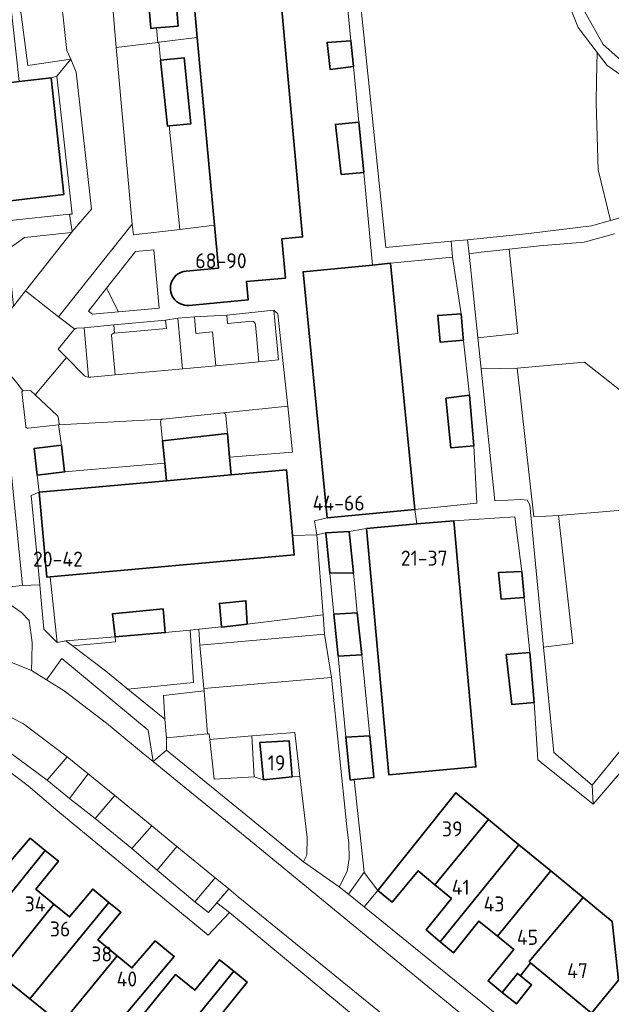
# Model space of a CAD drawing. Header units: metres. Extents: x 245598 to 248629, y 478632 to 481821.
# Tile 95 of 122: x 247799 to 247870, y 479626 to 479744. Entities that reach past the tile are written whole.
import ezdxf
from ezdxf.enums import TextEntityAlignment as Align

# ---------------------------------------------------------------- set-up
doc = ezdxf.new("R2010")
doc.units = ezdxf.units.M
for name, color, linetype, lineweight in [('B-XX-GR-GROENVOORZIENING-GV', 80, 'Continuous', 18), ('B-XX-OG-BEBOUWING-GV', 7, 'Continuous', 35), ('B-XX-OG-BEBOUWING-T18', 10, 'Continuous', 18), ('B-XX-OG-BEBOUWING_LOODS-GV', 7, 'Continuous', 35), ('B-XX-OG-TERREIN_ERF-GV', 7, 'Continuous', 18), ('B-XX-OG-TERREIN_ONBEGROEID-GV', 7, 'Continuous', 18), ('B-XX-VH-VERHARDING_GESLOTEN-GV', 252, 'Continuous', 18), ('B-XX-VH-VERHARDING_OPEN-GV', 252, 'Continuous', 18)]:
    doc.layers.add(name, color=color, linetype=linetype, lineweight=lineweight)
doc.styles.add('NLCS-ISO-M-T18', font='NLCS-ISO.ttf', dxfattribs={"height": 1.8})

msp = doc.modelspace()

# ---------------------------------------------------------------- linework, layer by layer
at = {"layer": 'B-XX-GR-GROENVOORZIENING-GV'}
for points in [[(247813.94, 479747.74), (247811.11, 479747.43), (247811.079, 479747.784), (247810.66, 479752.6), (247810.482, 479752.57), (247808.49, 479752.23), (247808.528, 479751.86), (247809.01, 479747.16), (247809.16, 479745.66), (247809.94, 479745.4), (247810.34, 479744.96), (247810.725, 479740.699), (247815.713, 479741.298), (247815.562, 479743.03), (247814.87, 479742.973), (247814.592, 479746.357), (247814.1, 479746.36)], [(247868.38, 479740.09), (247868.3, 479736.76), (247868.24, 479734.04), (247868.5, 479726), (247869.95, 479719.95), (247871.3, 479720.34), (247874.46, 479721.86), (247877.56, 479722.86), (247880.24, 479723.3), (247882.74, 479723.5), (247886.1, 479723.44), (247888.16, 479723.4), (247889.04, 479723.74), (247888.84, 479724.56), (247888.3, 479725.86), (247886.74, 479726.94), (247881.56, 479730.14), (247875.44, 479734.06), (247873.8, 479735.6), (247869.56, 479738.54)], [(247797.36, 479722.2), (247797.637, 479719.918), (247805.14, 479720.7), (247805.46, 479720.7), (247803.6, 479737.26), (247802.911, 479737.05), (247804.44, 479723.06)], [(247799.85, 479711.51), (247805.35, 479718.5), (247799.74, 479717.9), (247797.74, 479716.46), (247798.411, 479709.683)], [(247815.875, 479709.44), (247815.234, 479716.411), (247813.043, 479716.21), (247809.567, 479711.832), (247811.012, 479708.993)], [(247854.06, 479705.893), (247858.835, 479706.396), (247858.859, 479706.399), (247857.797, 479716.514), (247854.46, 479716.16), (247853.01, 479715.95)], [(247809.567, 479711.832), (247807.385, 479709.084), (247807.863, 479708.704), (247811.012, 479708.993)], [(247818.107, 479708.214), (247818.663, 479702.165), (247821.839, 479702.457), (247822.646, 479702.531), (247822.273, 479706.588), (247820.281, 479706.405), (247820.098, 479708.397)], [(247858.765, 479702.24), (247854.451, 479702.144), (247856.1, 479686.34), (247859.2, 479686.5), (247859.96, 479686.4), (247860.3, 479685.86), (247861.943, 479668.797), (247865.428, 479669.222), (247863.708, 479684.592), (247860.77, 479684.433)], [(247795.964, 479693.767), (247797.022, 479683.564), (247797.874, 479676.159), (247797.937, 479676.008), (247799.5, 479676.2), (247797.74, 479693.9)], [(247803.66, 479669.34), (247802.811, 479677.227), (247802.403, 479677.191), (247801.492, 479687.38), (247800.54, 479686.96), (247801.548, 479676.28), (247801.64, 479675.3), (247802.04, 479670.96), (247802.6, 479670.4)], [(247792.606, 479668.53), (247795.16, 479668.14), (247800.55, 479666), (247800.55, 479666.01), (247800.6, 479667.36), (247800.64, 479669.34), (247800.3, 479672), (247799.36, 479672.96), (247797.94, 479673.96), (247794.727, 479673.671)], [(247835.7, 479670.36), (247835.51, 479672.68), (247826.4, 479671.56), (247823.34, 479671.2), (247823.34, 479671.21), (247820.638, 479670.941), (247820.76, 479669.04)], [(247810.6, 479670.038), (247810.643, 479669.418), (247805.469, 479668.956), (247809.44, 479665.94), (247812.118, 479663.766), (247819.986, 479664.543), (247819.597, 479670.838), (247816.6, 479670.54)], [(247815.15, 479655.08), (247814.56, 479658.84), (247804.2, 479667.44), (247802.384, 479664.872), (247804.5, 479663.56), (247809.56, 479659.66), (247813.96, 479656.04)], [(247789.14, 479662.96), (247789.24, 479660.5), (247792.1, 479660.46), (247802.44, 479652.86), (247804.86, 479655.65), (247799.6, 479659.6), (247795.36, 479661.76), (247790.36, 479662.9)], [(247816.75, 479657.91), (247816.76, 479656.44), (247833.16, 479643.04), (247833.56, 479643.86), (247833.6, 479645.96), (247832.743, 479653.34), (247831.8, 479653.24), (247828.36, 479652.9), (247827.26, 479653.26), (247822.46, 479652.96), (247821.935, 479657.724), (247821.86, 479658.4), (247821.642, 479658.379)], [(247807.361, 479653.602), (247805.143, 479650.638), (247808.2, 479648.24), (247810.55, 479650.99)], [(247814.99, 479647.35), (247812.6, 479644.64), (247815.633, 479642.046), (247817.99, 479644.9)], [(247822.59, 479641.13), (247820.142, 479638.259), (247821.8, 479636.96), (247822.781, 479638.12), (247824.2, 479639.8)]]:
    msp.add_lwpolyline(points, close=True, dxfattribs=at)
for points in [[(247839.7, 479748.74), (247843.04, 479716.7), (247850.849, 479717.449), (247852.84, 479717.64), (247852.84, 479717.63), (247860.16, 479718.4), (247867.7, 479719.3), (247869.95, 479719.95), (247868.5, 479726), (247868.24, 479734.04), (247868.3, 479736.76), (247868.38, 479740.09), (247866.1, 479743.06), (247864.16, 479747.9)], [(247866.9, 479744.96), (247869.1, 479741.04), (247873.64, 479737)], [(247870.44, 479718.34), (247866.8, 479717.36), (247861.44, 479716.9), (247857.797, 479716.514), (247858.859, 479706.399), (247858.835, 479706.396), (247854.06, 479705.893), (247854.451, 479702.144), (247858.765, 479702.24), (247866.837, 479702.942), (247874.034, 479697.3)], [(247827.415, 479707.421), (247827.82, 479703.006), (247830.179, 479703.223), (247829.63, 479709.198), (247823.962, 479708.601), (247824.054, 479707.605), (247827.001, 479707.876)], [(247805.773, 479706.917), (247805.649, 479706.846), (247803.76, 479704.524), (247804.763, 479703.497), (247806.789, 479701.422)], [(247807.412, 479701.154), (247806.868, 479707.087), (247806.012, 479707.028)], [(247810.505, 479706.437), (247810.43, 479707.414), (247806.868, 479707.087), (247807.412, 479701.154)], [(247807.695, 479701.157), (247810.586, 479701.423), (247810.146, 479706.21)], [(247800.333, 479699.596), (247799.528, 479699.505)], [(247799.417, 479699.397), (247799.885, 479695.265)], [(247803.662, 479696.568), (247801.015, 479699.032), (247800.48, 479699.529)], [(247803.875, 479695.581), (247803.784, 479696.386)], [(247816.046, 479695.87), (247816.26, 479693.53), (247816.28, 479693.532), (247824.01, 479694.4), (247824.06, 479694.4), (247823.843, 479696.566)], [(247823.595, 479696.871), (247816.289, 479696.139)], [(247800.166, 479695.049), (247803.787, 479695.459)], [(247874.733, 479685.481), (247863.708, 479684.592), (247865.428, 479669.222), (247861.943, 479668.797), (247863.16, 479656.16), (247867.76, 479652.24), (247879.26, 479666.36)]]:
    msp.add_lwpolyline(points, dxfattribs=at)
for points in [[(247827.001, 479707.876, -0.3851524), (247827.415, 479707.421)], [(247806.012, 479707.028, 0.0224984), (247805.773, 479706.917)], [(247810.146, 479706.21, -0.2657954), (247810.505, 479706.437)], [(247806.789, 479701.422, 0.1481343), (247807.412, 479701.154)], [(247807.412, 479701.154, 0.0598966), (247807.695, 479701.157)], [(247800.48, 479699.529, 0.1261568), (247800.333, 479699.596)], [(247799.528, 479699.505, 0.1418993), (247799.417, 479699.397)], [(247803.784, 479696.386, 0.0329112), (247803.662, 479696.568)], [(247816.289, 479696.139, 0.3627786), (247816.046, 479695.87)], [(247823.843, 479696.566, 0.3409653), (247823.595, 479696.871)], [(247799.885, 479695.265, 0.4916926), (247800.166, 479695.049)], [(247803.787, 479695.459, 0.3695021), (247803.875, 479695.581)]]:
    msp.add_lwpolyline(points, format="xyb", dxfattribs=at)
at = {"layer": 'B-XX-OG-BEBOUWING-GV'}
for points in [[(247819.464, 479709.77), (247826.535, 479710.42), (247826.334, 479712.611), (247831.014, 479713.041), (247830.582, 479717.746), (247833.054, 479717.973), (247830.312, 479747.872), (247826.116, 479747.486), (247819.972, 479746.922), (247820.436, 479741.864), (247822.499, 479719.374)], [(247822.499, 479719.374), (247822.972, 479714.22), (247819.089, 479713.863)]]:
    msp.add_lwpolyline(points, dxfattribs=at)
for points in [[(247815.562, 479743.03), (247818.142, 479743.242), (247817.864, 479746.626), (247814.592, 479746.357), (247814.87, 479742.973)], [(247839.14, 479738.4), (247838.84, 479741.5), (247836, 479741.3), (247836.38, 479738.03)], [(247817.06, 479731.29), (247819.68, 479731.55), (247818.88, 479739.44), (247816.04, 479739.16), (247816.86, 479731.26)], [(247802.911, 479737.05), (247802.91, 479737.06), (247799.11, 479736.6), (247789.2, 479735.4), (247789.556, 479732.248), (247789.975, 479732.289), (247790.311, 479728.861), (247796.54, 479729.7), (247797.36, 479722.2), (247804.44, 479723.06)], [(247837.68, 479725.45), (247840.4, 479725.7), (247839.8, 479731.74), (247837, 479731.46)], [(247836.016, 479684.278), (247846.504, 479685.307), (247843.609, 479714.817), (247841.443, 479714.604), (247833.121, 479713.787)], [(247852.06, 479708.76), (247849.26, 479708.56), (247849.55, 479705.34), (247852.34, 479705.6), (247852.31, 479705.89)], [(247853.06, 479699), (247850.24, 479698.64), (247850.81, 479692.7), (247853.6, 479692.94)], [(247801.265, 479689.422), (247804.534, 479689.795), (247804.169, 479692.986), (247800.903, 479692.616)], [(247824.489, 479689.436), (247816.758, 479688.745), (247801.492, 479687.38), (247802.403, 479677.191), (247802.811, 479677.227), (247832.059, 479679.842), (247831.849, 479682.193), (247831.149, 479690.031)], [(247846.749, 479683.555), (247840.737, 479683.013), (247843.393, 479653.493), (247853.823, 479654.431), (247851.167, 479683.953)], [(247838.64, 479682.66), (247835.84, 479682.5), (247836.34, 479677.66), (247839.16, 479677.7)], [(247859.34, 479677.86), (247856.54, 479677.74), (247856.85, 479674.56), (247859.6, 479674.74), (247859.6, 479674.8)], [(247823.34, 479671.21), (247823.34, 479671.2), (247826.4, 479671.56), (247826.26, 479674.35), (247823.1, 479674.04)], [(247810.6, 479670.038), (247816.6, 479670.54), (247816.34, 479673.38), (247810.26, 479672.8)], [(247837.34, 479667.7), (247840.14, 479667.86), (247839.6, 479672.9), (247836.8, 479672.74)], [(247860.8, 479662.16), (247860.3, 479668.14), (247857.46, 479667.9), (247858.14, 479661.9)], [(247828.36, 479652.9), (247831.8, 479653.24), (247831.46, 479657.55), (247827.94, 479657.34)], [(247841.1, 479658.16), (247838.24, 479658), (247838.76, 479652.86), (247839.23, 479652.91), (247841.61, 479653.18)], [(247848.92, 479640.305), (247855.319, 479648.123), (247851.417, 479651.339), (247842.088, 479639.621), (247843.796, 479638.221), (247846.89, 479641.979)], [(247855.319, 479648.123), (247848.92, 479640.305), (247850.898, 479638.674), (247847.857, 479634.9), (247849.561, 479633.474), (247858.989, 479645.099)], [(247792.885, 479646.471), (247791.184, 479641.093), (247792.282, 479640.071), (247788.77, 479635.951), (247792.785, 479632.718), (247802.208, 479644.42), (247800.415, 479645.889), (247797.612, 479642.614)], [(247796.567, 479629.673), (247803.264, 479637.99), (247801.098, 479639.779), (247803.794, 479643.121), (247802.208, 479644.42), (247792.785, 479632.718)], [(247856.437, 479634.126), (247862.791, 479641.966), (247858.989, 479645.099), (247849.561, 479633.474), (247851.146, 479632.148), (247854.187, 479635.958)], [(247862.791, 479641.966), (247856.437, 479634.126), (247858.392, 479632.534), (247855.298, 479628.776), (247856.984, 479627.394), (247858.812, 479629.68), (247859.159, 479629.399), (247860.386, 479630.962), (247860.232, 479631.09), (247866.677, 479638.763)], [(247803.264, 479637.99), (247796.567, 479629.673), (247800.35, 479626.626), (247809.844, 479638.181), (247807.908, 479639.785), (247805.142, 479636.44)], [(247809.844, 479638.181), (247800.35, 479626.626), (247804.124, 479623.588), (247810.855, 479631.776), (247808.538, 479633.691), (247811.27, 479636.999)], [(247870.899, 479628.861), (247870.161, 479635.891), (247866.677, 479638.763), (247860.232, 479631.09), (247860.386, 479630.962), (247867.666, 479624.924)], [(247804.124, 479623.588), (247808.137, 479620.356), (247817.668, 479631.705), (247815.404, 479633.573), (247812.6, 479630.334), (247810.855, 479631.776)], [(247824.807, 479629.933), (247823.098, 479631.319), (247820.134, 479627.661), (247817.816, 479629.541), (247811.351, 479621.568), (247815.344, 479618.331)], [(247819.208, 479615.198), (247825.563, 479623.249), (247823.456, 479624.957), (247826.426, 479628.62), (247824.807, 479629.933), (247815.344, 479618.331)], [(247856.984, 479627.394), (247858.675, 479626.009), (247860.507, 479628.309), (247859.159, 479629.399), (247858.812, 479629.68)]]:
    msp.add_lwpolyline(points, close=True, dxfattribs=at)
msp.add_lwpolyline([(247819.089, 479713.863, 1.0069625), (247819.464, 479709.77)], format="xyb", dxfattribs=at)
at = {"layer": 'B-XX-OG-BEBOUWING_LOODS-GV'}
msp.add_lwpolyline([(247816.28, 479693.532), (247816.26, 479693.53), (247816.539, 479690.846), (247816.758, 479688.745), (247824.489, 479689.436), (247824.306, 479691.554), (247824.06, 479694.4), (247824.01, 479694.4)], close=True, dxfattribs=at)
at = {"layer": 'B-XX-OG-TERREIN_ERF-GV'}
for points in [[(247820.436, 479741.864), (247819.972, 479746.922), (247817.864, 479746.626), (247818.142, 479743.242), (247815.562, 479743.03), (247815.713, 479741.298), (247815.816, 479741.31)], [(247822.499, 479719.374), (247820.436, 479741.864), (247815.816, 479741.31), (247816.04, 479739.16), (247818.88, 479739.44), (247819.68, 479731.55), (247817.06, 479731.29), (247818.34, 479718.86)], [(247852.31, 479705.89), (247852.34, 479705.6), (247849.55, 479705.34), (247849.26, 479708.56), (247852.06, 479708.76), (247851.04, 479715.54), (247843.609, 479714.817), (247846.504, 479685.307), (247853.96, 479686.06), (247853.6, 479692.94), (247850.81, 479692.7), (247850.24, 479698.64), (247853.06, 479699)], [(247801.265, 479689.422), (247801.492, 479687.38), (247816.758, 479688.745), (247816.539, 479690.846), (247804.534, 479689.795)], [(247816.6, 479670.54), (247819.597, 479670.838), (247820.638, 479670.941), (247823.34, 479671.21), (247823.1, 479674.04), (247826.26, 479674.35), (247826.4, 479671.56), (247835.51, 479672.68), (247834.76, 479682.26), (247831.849, 479682.193), (247832.059, 479679.842), (247802.811, 479677.227), (247803.66, 479669.34), (247804.7, 479669.54), (247810.6, 479670.038), (247810.26, 479672.8), (247816.34, 479673.38)]]:
    msp.add_lwpolyline(points, close=True, dxfattribs=at)
for points in [[(247878.46, 479662.33), (247867.9, 479649.96), (247861.65, 479654.98), (247861.58, 479655.03), (247861.24, 479655.3), (247860.8, 479662.16), (247858.14, 479661.9), (247857.46, 479667.9), (247860.3, 479668.14), (247859.6, 479674.74), (247856.85, 479674.56), (247856.54, 479677.74), (247859.34, 479677.86), (247858.5, 479684.4), (247851.167, 479683.953), (247853.823, 479654.431), (247843.393, 479653.493), (247840.737, 479683.013), (247838.64, 479682.66), (247839.16, 479677.7), (247839.6, 479672.9), (247840.14, 479667.86), (247841.1, 479658.16), (247841.61, 479653.18), (247839.23, 479652.91), (247840.439, 479641.802), (247840.45, 479641.76), (247842.088, 479639.621), (247851.417, 479651.339), (247855.319, 479648.123), (247858.989, 479645.099), (247862.791, 479641.966), (247866.677, 479638.763), (247870.161, 479635.891)], [(247847.14, 479618), (247824.3, 479636.96), (247821.74, 479634.24), (247803.74, 479649.14), (247800.16, 479652.16), (247797.7, 479654.06), (247795.34, 479656.26), (247793.84, 479657.44), (247791.46, 479658.54), (247788.96, 479658.56), (247768.3, 479657.14), (247762.93, 479656.91), (247764.898, 479623.63)], [(247797.612, 479642.614), (247800.415, 479645.889), (247802.208, 479644.42), (247803.794, 479643.121), (247801.098, 479639.779), (247803.264, 479637.99), (247805.142, 479636.44), (247807.908, 479639.785), (247809.844, 479638.181), (247811.27, 479636.999), (247808.538, 479633.691), (247810.855, 479631.776), (247812.6, 479630.334), (247815.404, 479633.573), (247817.668, 479631.705), (247808.137, 479620.356)], [(247870.899, 479628.861), (247867.666, 479624.924), (247860.386, 479630.962), (247859.159, 479629.399), (247860.507, 479628.309), (247858.675, 479626.009), (247856.984, 479627.394), (247855.298, 479628.776), (247858.392, 479632.534), (247856.437, 479634.126), (247854.187, 479635.958), (247851.146, 479632.148), (247849.561, 479633.474), (247847.857, 479634.9), (247850.898, 479638.674), (247848.92, 479640.305), (247846.89, 479641.979), (247843.796, 479638.221), (247842.088, 479639.621), (247840.42, 479637.644), (247863.35, 479619.04)], [(247811.351, 479621.568), (247817.816, 479629.541), (247820.134, 479627.661), (247823.098, 479631.319), (247824.807, 479629.933), (247826.426, 479628.62), (247823.456, 479624.957)], [(247804.124, 479623.588), (247800.35, 479626.626), (247796.567, 479629.673)]]:
    msp.add_lwpolyline(points, dxfattribs=at)
at = {"layer": 'B-XX-OG-TERREIN_ONBEGROEID-GV'}
msp.add_lwpolyline([(247858.765, 479702.24), (247860.77, 479684.433), (247863.708, 479684.592), (247874.733, 479685.481), (247874.034, 479697.3), (247866.837, 479702.942)], close=True, dxfattribs=at)
at = {"layer": 'B-XX-VH-VERHARDING_GESLOTEN-GV'}
for points in [[(247864.16, 479747.9), (247866.1, 479743.06), (247868.38, 479740.09), (247869.56, 479738.54), (247873.8, 479735.6)], [(247873.64, 479737), (247869.1, 479741.04), (247866.9, 479744.96)], [(247871.3, 479720.34), (247869.95, 479719.95), (247867.7, 479719.3), (247860.16, 479718.4), (247852.84, 479717.63), (247853.01, 479715.95), (247854.46, 479716.16), (247857.797, 479716.514), (247861.44, 479716.9), (247866.8, 479717.36), (247870.44, 479718.34)], [(247867.094, 479612.461), (247826.8, 479645.56), (247818.04, 479652.74), (247815.15, 479655.08), (247813.96, 479656.04), (247809.56, 479659.66), (247804.5, 479663.56), (247802.384, 479664.872), (247800.55, 479666.01), (247800.55, 479666), (247795.16, 479668.14)], [(247795.36, 479661.76), (247799.6, 479659.6), (247804.86, 479655.65), (247807.361, 479653.602), (247810.55, 479650.99), (247814.99, 479647.35), (247817.99, 479644.9), (247822.59, 479641.13), (247824.2, 479639.8), (247825.34, 479638.86), (247850.234, 479618.585)]]:
    msp.add_lwpolyline(points, dxfattribs=at)
at = {"layer": 'B-XX-VH-VERHARDING_OPEN-GV'}
for points in [[(247797.1, 479773.46), (247796.4, 479779.86), (247782.392, 479778.409), (247782.55, 479776.98), (247794.46, 479778.14), (247795.83, 479765.99), (247797.44, 479751.58), (247799.11, 479736.6), (247802.91, 479737.06), (247802.911, 479737.05), (247803.6, 479737.26), (247805.27, 479739.268), (247800.127, 479738.534), (247799.2, 479745.56), (247798.64, 479751.34)], [(247809.01, 479747.16), (247804.14, 479746.5), (247804.8, 479740.34), (247805.27, 479739.268), (247805.94, 479737.74), (247807.74, 479721.3), (247805.456, 479718.624), (247805.35, 479718.5), (247799.85, 479711.51), (247803.81, 479708.38), (247812.64, 479719.5), (247810.725, 479740.699), (247810.34, 479744.96), (247809.94, 479745.4), (247809.16, 479745.66)], [(247800.721, 479745.721), (247799.2, 479745.56), (247800.127, 479738.534), (247805.27, 479739.268), (247804.8, 479740.34), (247804.14, 479746.5), (247803.9, 479746.16), (247803.36, 479746)], [(247810.725, 479740.699), (247812.64, 479719.5), (247812.776, 479718.24), (247818.34, 479718.86), (247817.06, 479731.29), (247816.86, 479731.26), (247816.04, 479739.16), (247815.816, 479741.31), (247815.713, 479741.298)], [(247805.14, 479720.7), (247805.456, 479718.624), (247807.74, 479721.3), (247805.94, 479737.74), (247805.27, 479739.268), (247803.6, 479737.26), (247805.46, 479720.7)], [(247860.3, 479668.14), (247860.8, 479662.16), (247861.24, 479655.3), (247861.58, 479655.03), (247861.65, 479654.98), (247867.9, 479649.96), (247867.76, 479652.24), (247863.16, 479656.16), (247861.943, 479668.797), (247860.3, 479685.86), (247859.96, 479686.4), (247859.2, 479686.5), (247856.1, 479686.34), (247854.451, 479702.144), (247854.06, 479705.893), (247853.01, 479715.95), (247852.84, 479717.63), (247852.84, 479717.64), (247850.849, 479717.449), (247851.04, 479715.54), (247852.06, 479708.76), (247852.31, 479705.89), (247853.06, 479699), (247853.6, 479692.94), (247853.96, 479686.06), (247846.504, 479685.307), (247846.749, 479683.555), (247851.167, 479683.953), (247858.5, 479684.4), (247859.34, 479677.86), (247859.6, 479674.8), (247859.6, 479674.74)], [(247809.567, 479711.832), (247813.043, 479716.21), (247815.234, 479716.411), (247815.875, 479709.44), (247811.012, 479708.993), (247807.863, 479708.704), (247807.385, 479709.084)], [(247900.998, 479650.86), (247893.852, 479656.496), (247885.792, 479663.25), (247877.24, 479670.26), (247890.6, 479686.36), (247889.127, 479687.553), (247876.14, 479671.7), (247875.4, 479670.76), (247875.4, 479670), (247879.26, 479666.36), (247867.76, 479652.24), (247867.9, 479649.96), (247878.46, 479662.33), (247880.7, 479665), (247882.73, 479663.34), (247888.675, 479658.668), (247896.795, 479652.133), (247899.796, 479649.51)], [(247835.84, 479682.5), (247838.64, 479682.66), (247840.737, 479683.013), (247846.749, 479683.555), (247846.504, 479685.307), (247836.016, 479684.278), (247834.479, 479683.931), (247834.76, 479682.26)], [(247835.84, 479682.5), (247834.76, 479682.26), (247835.51, 479672.68), (247835.7, 479670.36), (247836.54, 479665.16), (247838.36, 479647.26), (247838.6, 479645.3), (247838.66, 479643.46), (247838.4, 479641.9), (247837.6, 479640.34), (247837.44, 479640.06), (247838.55, 479639.16), (247840.439, 479641.802), (247839.23, 479652.91), (247838.76, 479652.86), (247838.24, 479658), (247837.34, 479667.7), (247836.8, 479672.74), (247836.34, 479677.66)], [(247839.6, 479672.9), (247839.16, 479677.7), (247836.34, 479677.66), (247836.8, 479672.74)], [(247805.469, 479668.956), (247810.643, 479669.418), (247810.6, 479670.038), (247804.7, 479669.54)], [(247821.234, 479663.849), (247820.76, 479669.04), (247820.638, 479670.941), (247819.597, 479670.838), (247819.986, 479664.543), (247812.118, 479663.766), (247816.56, 479660.16), (247816.4, 479663), (247821.26, 479663.56)], [(247836.54, 479665.16), (247835.7, 479670.36), (247820.76, 479669.04), (247821.234, 479663.849)], [(247838.24, 479658), (247841.1, 479658.16), (247840.14, 479667.86), (247837.34, 479667.7)], [(247821.26, 479663.56), (247821.642, 479658.379), (247821.86, 479658.4), (247821.935, 479657.724), (247826.96, 479658.16), (247832.14, 479658.54), (247832.743, 479653.34), (247833.6, 479645.96), (247833.56, 479643.86), (247833.16, 479643.04), (247837.44, 479640.06), (247837.6, 479640.34), (247838.4, 479641.9), (247838.66, 479643.46), (247838.6, 479645.3), (247838.36, 479647.26), (247836.54, 479665.16), (247821.234, 479663.849)], [(247821.642, 479658.379), (247821.26, 479663.56), (247816.4, 479663), (247816.56, 479660.16), (247816.56, 479660.15), (247816.75, 479657.91)], [(247832.743, 479653.34), (247832.14, 479658.54), (247826.96, 479658.16), (247827.26, 479653.26), (247828.36, 479652.9), (247827.94, 479657.34), (247831.46, 479657.55), (247831.8, 479653.24)], [(247826.96, 479658.16), (247821.935, 479657.724), (247822.46, 479652.96), (247827.26, 479653.26)], [(247816.76, 479656.44), (247815.15, 479655.08), (247818.04, 479652.74), (247826.8, 479645.56), (247867.094, 479612.461), (247870.544, 479609.717), (247871.695, 479608.802), (247873.61, 479610.413), (247865.415, 479617.128), (247879.575, 479617.57), (247879.189, 479619.488), (247869.08, 479619.151), (247863.35, 479619.04), (247840.42, 479637.644), (247838.55, 479639.16), (247837.44, 479640.06), (247833.16, 479643.04)], [(247805.143, 479650.638), (247807.361, 479653.602), (247804.86, 479655.65), (247802.44, 479652.86)], [(247810.55, 479650.99), (247808.2, 479648.24), (247812.6, 479644.64), (247814.99, 479647.35)], [(247822.59, 479641.13), (247817.99, 479644.9), (247815.633, 479642.046), (247820.142, 479638.259)], [(247838.55, 479639.16), (247840.42, 479637.644), (247842.088, 479639.621), (247840.45, 479641.76), (247840.439, 479641.802)], [(247850.234, 479618.585), (247825.34, 479638.86), (247824.2, 479639.8), (247822.781, 479638.12), (247824.3, 479636.96), (247847.14, 479618), (247848.612, 479616.612)]]:
    msp.add_lwpolyline(points, close=True, dxfattribs=at)
for points in [[(247840.4, 479725.7), (247837.68, 479725.45), (247837, 479731.46), (247839.8, 479731.74), (247839.14, 479738.4), (247836.38, 479738.03), (247836, 479741.3), (247838.84, 479741.5), (247838.176, 479748.637), (247830.312, 479747.872), (247833.054, 479717.973), (247830.582, 479717.746), (247831.014, 479713.041), (247826.334, 479712.611), (247826.535, 479710.42), (247819.464, 479709.77)], [(247838.176, 479748.637), (247838.84, 479741.5), (247839.14, 479738.4), (247839.8, 479731.74), (247840.4, 479725.7), (247841.443, 479714.604), (247843.609, 479714.817), (247851.04, 479715.54), (247850.849, 479717.449), (247843.04, 479716.7), (247839.7, 479748.74)], [(247806.012, 479707.028), (247806.868, 479707.087), (247810.43, 479707.414), (247816.64, 479707.985), (247818.107, 479708.214), (247820.098, 479708.397), (247823.962, 479708.601), (247829.63, 479709.198), (247830.11, 479708.75), (247830.7, 479703.16), (247831.28, 479697.68), (247831.86, 479692.15), (247824.306, 479691.554), (247824.489, 479689.436), (247831.149, 479690.031), (247831.849, 479682.193), (247834.76, 479682.26), (247834.479, 479683.931), (247836.016, 479684.278), (247833.121, 479713.787), (247841.443, 479714.604), (247840.4, 479725.7)], [(247797.74, 479716.46), (247799.74, 479717.9), (247805.35, 479718.5), (247805.456, 479718.624), (247805.14, 479720.7), (247797.637, 479719.918)], [(247819.089, 479713.863), (247822.972, 479714.22), (247822.499, 479719.374), (247818.34, 479718.86), (247812.776, 479718.24), (247812.64, 479719.5), (247803.81, 479708.38), (247805.773, 479706.917)], [(247805.649, 479706.846), (247805.773, 479706.917), (247803.81, 479708.38), (247799.85, 479711.51), (247798.411, 479709.683), (247798.14, 479709.34), (247796.46, 479709.16), (247794.79, 479708.99), (247795.36, 479703.68), (247795.36, 479703.66), (247795.395, 479703.646), (247796, 479703.4), (247796.96, 479702.64), (247796.98, 479702.56), (247798.199, 479701.184), (247798.854, 479700.42), (247799.528, 479699.505), (247800.333, 479699.596)], [(247803.787, 479695.459), (247816.289, 479696.139), (247823.595, 479696.871), (247831.28, 479697.68), (247830.7, 479703.16), (247830.11, 479708.75), (247829.63, 479709.198), (247830.179, 479703.223), (247827.82, 479703.006), (247826.997, 479702.931), (247822.646, 479702.531), (247821.839, 479702.457), (247818.663, 479702.165), (247817.856, 479702.091), (247810.586, 479701.423), (247807.695, 479701.157)], [(247810.524, 479706.438), (247816.73, 479707.008), (247816.64, 479707.985), (247810.43, 479707.414), (247810.505, 479706.437)], [(247817.856, 479702.091), (247818.663, 479702.165), (247818.107, 479708.214), (247816.64, 479707.985), (247816.73, 479707.008), (247810.524, 479706.438)], [(247827.001, 479707.876), (247824.054, 479707.605), (247823.962, 479708.601), (247820.098, 479708.397)], [(247820.098, 479708.397), (247820.281, 479706.405), (247822.273, 479706.588), (247822.646, 479702.531), (247826.997, 479702.931), (247827.82, 479703.006), (247827.415, 479707.421)], [(247800.48, 479699.529), (247801.015, 479699.032), (247804.763, 479703.497), (247803.76, 479704.524), (247805.649, 479706.846)], [(247810.146, 479706.21), (247810.586, 479701.423), (247817.856, 479702.091)], [(247806.789, 479701.422), (247804.763, 479703.497), (247801.015, 479699.032), (247803.662, 479696.568)], [(247799.528, 479699.505), (247798.854, 479700.42), (247798.199, 479701.184), (247796.98, 479702.56), (247797.54, 479696.1), (247796.2, 479695.84), (247795.964, 479693.767), (247797.74, 479693.9), (247799.5, 479676.2), (247801.548, 479676.28), (247800.54, 479686.96), (247801.492, 479687.38), (247801.265, 479689.422)], [(247799.885, 479695.265), (247799.417, 479699.397)], [(247823.843, 479696.566), (247824.06, 479694.4), (247824.306, 479691.554), (247831.86, 479692.15), (247831.28, 479697.68), (247823.595, 479696.871)], [(247803.784, 479696.386), (247803.875, 479695.581)], [(247816.289, 479696.139), (247803.787, 479695.459), (247804.169, 479692.986), (247804.534, 479689.795), (247816.539, 479690.846), (247816.26, 479693.53), (247816.046, 479695.87)], [(247801.265, 479689.422), (247800.903, 479692.616), (247804.169, 479692.986), (247803.787, 479695.459), (247800.166, 479695.049)], [(247797.94, 479673.96), (247799.36, 479672.96), (247800.3, 479672), (247800.64, 479669.34), (247800.6, 479667.36), (247800.55, 479666.01), (247802.384, 479664.872), (247804.2, 479667.44), (247814.56, 479658.84), (247815.15, 479655.08), (247816.76, 479656.44), (247816.75, 479657.91), (247816.56, 479660.15), (247816.56, 479660.16), (247812.118, 479663.766), (247809.44, 479665.94), (247805.469, 479668.956), (247804.7, 479669.54), (247803.66, 479669.34), (247802.6, 479670.4), (247802.04, 479670.96), (247801.64, 479675.3), (247801.548, 479676.28), (247799.5, 479676.2), (247797.937, 479676.008)], [(247797.7, 479654.06), (247800.16, 479652.16), (247803.74, 479649.14), (247821.74, 479634.24), (247824.3, 479636.96), (247822.781, 479638.12), (247821.8, 479636.96), (247820.142, 479638.259), (247815.633, 479642.046), (247812.6, 479644.64), (247808.2, 479648.24), (247805.143, 479650.638), (247802.44, 479652.86), (247792.1, 479660.46)]]:
    msp.add_lwpolyline(points, dxfattribs=at)
for points in [[(247819.464, 479709.77, -1.0069625), (247819.089, 479713.863)], [(247827.415, 479707.421, 0.3851524), (247827.001, 479707.876)], [(247805.773, 479706.917, -0.0224984), (247806.012, 479707.028)], [(247810.505, 479706.437, 0.2657954), (247810.146, 479706.21)], [(247810.505, 479706.437, -0.045361), (247810.524, 479706.438)], [(247810.524, 479706.438, 0.045361), (247810.505, 479706.437)], [(247807.412, 479701.154, -0.1481343), (247806.789, 479701.422)], [(247807.695, 479701.157, -0.0598966), (247807.412, 479701.154)], [(247800.333, 479699.596, -0.1261568), (247800.48, 479699.529)], [(247799.417, 479699.397, -0.1418993), (247799.528, 479699.505)], [(247803.662, 479696.568, -0.0329112), (247803.784, 479696.386)], [(247816.046, 479695.87, -0.3627786), (247816.289, 479696.139)], [(247823.595, 479696.871, -0.3409653), (247823.843, 479696.566)], [(247800.166, 479695.049, -0.4916926), (247799.885, 479695.265)], [(247803.875, 479695.581, -0.3695021), (247803.787, 479695.459)]]:
    msp.add_lwpolyline(points, format="xyb", dxfattribs=at)

# ---------------------------------------------------------------- texts
at = {"layer": 'B-XX-OG-BEBOUWING-T18', "style": 'NLCS-ISO-M-T18'}
for s, p in [('68-90', (247823.277, 479715.112)), ('44-66', (247837.38, 479686.063)), ('20-42', (247803.74, 479679.348)), ('21-37', (247847.633, 479679.462)), ('19', (247829.936, 479654.915)), ('39', (247851, 479647)), ('41', (247852, 479640)), ('34', (247801, 479638)), ('43', (247856, 479638)), ('36', (247804, 479635)), ('45', (247860, 479634)), ('38', (247809, 479632)), ('40', (247812, 479629)), ('47', (247866, 479630))]:
    msp.add_text(s, height=1.8, dxfattribs=at).set_placement(p, align=Align.MIDDLE_CENTER)

doc.saveas('drawing.dxf')
